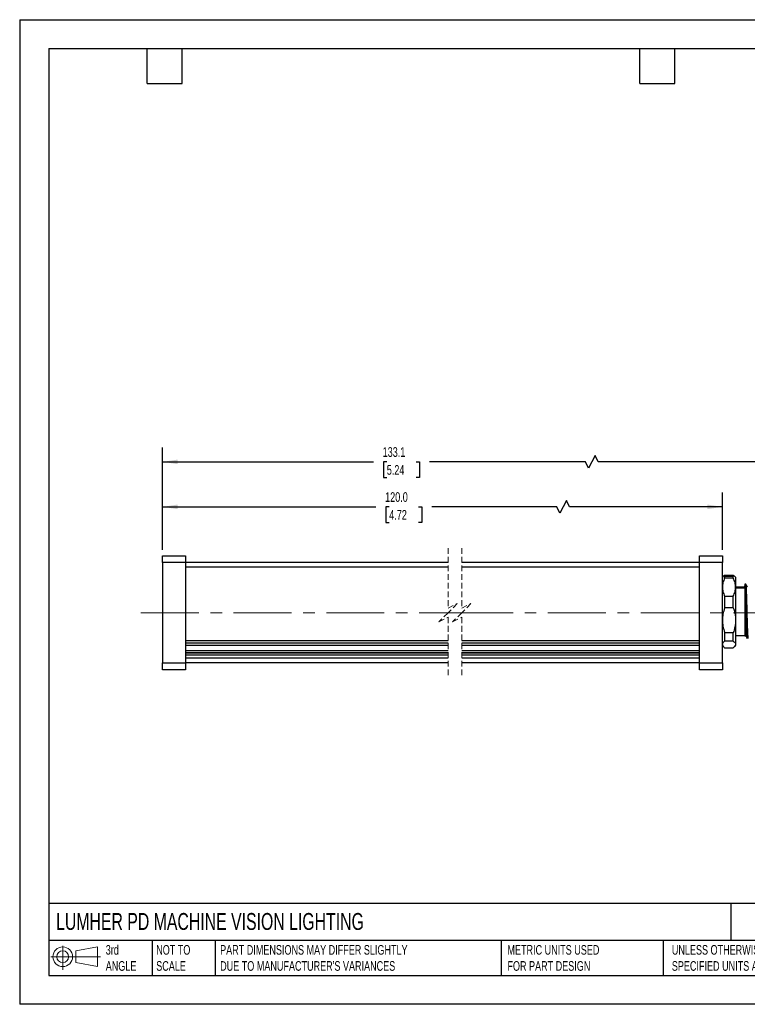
# Model space of a CAD drawing. Header units: millimetres. Extents: x 0 to 279, y 0 to 216.
# Tile 1 of 6: x 0 to 159, y 0 to 216. Entities that reach past the tile are written whole.
import ezdxf

# ---------------------------------------------------------------- set-up
doc = ezdxf.new("R2010")
doc.units = ezdxf.units.MM
doc.linetypes.add('CENTERX2', pattern=[20.32, 12.7, -2.54, 2.54, -2.54])
doc.linetypes.add('HIDDEN', pattern=[1.905, 1.27, -0.635])
doc.layers.add('CENTER', color=40, linetype='CENTERX2')
doc.layers.add('DIMENSIONS', color=140, linetype='Continuous', lineweight=25)
doc.layers.add('TEXT', color=140, linetype='Continuous', lineweight=25)
doc.styles.add('SLDTEXTSTYLE0', font='TXT', dxfattribs={"width": 0.7})
doc.dimstyles.new('SLDDIMSTYLE1', dxfattribs={"dimtxt": 2.158008, "dimasz": 3.302, "dimexe": 0, "dimexo": 0.0625, "dimgap": 0.539502, "dimtad": 0, "dimtih": 1, "dimtoh": 1, "dimdec": 1, "dimrnd": 1e-09, "dimzin": 4, "dimdsep": 46, "dimtxsty": 'SLDTEXTSTYLE0', "dimsah": 1, "dimcen": 0.09, "dimadec": 0, "dimazin": 1, "dimtfac": 1, "dimtdec": 1, "dimtofl": 0, "dimtmove": 0, "dimatfit": 3, "dimfxl": 0, "dimfrac": 2, "dimtolj": 1, "dimtzin": 12, "dimarcsym": 0})
doc.dimstyles.new('SLDDIMSTYLE3', dxfattribs={"dimtxt": 2.158008, "dimasz": 3.302, "dimexe": 0, "dimexo": 0.0625, "dimgap": 0.539502, "dimtad": 0, "dimtih": 1, "dimtoh": 1, "dimdec": 1, "dimrnd": 1e-09, "dimzin": 12, "dimdsep": 46, "dimtxsty": 'SLDTEXTSTYLE0', "dimsah": 1, "dimcen": 0.09, "dimadec": 0, "dimazin": 3, "dimtfac": 1, "dimtdec": 1, "dimtofl": 0, "dimtmove": 0, "dimatfit": 3, "dimfxl": 0, "dimfrac": 2, "dimtolj": 1, "dimtzin": 12, "dimarcsym": 0})

# ---------------------------------------------------------------- blocks, each defined once
blk = doc.blocks.new('Block11')
at = {"color": 7, "linetype": 'Continuous', "lineweight": 18}
for p, q in [((2.59, 5.31), (2.59, 0)), ((5.48, 4.17), (10.18, 5.03)), ((10.18, 5.03), (10.18, 0.73)), ((0, 2.88), (10.87, 2.88)), ((5.48, 1.6), (5.48, 4.17)), ((5.48, 1.6), (10.18, 0.73))]:
    blk.add_line(p, q, dxfattribs=at)
for radius in [2.15, 1.29]:
    blk.add_circle((2.59, 2.88), radius, dxfattribs=at)
blk = doc.blocks.new('Block12')
at = {"color": 7, "linetype": 'Continuous'}
blk.add_blockref('Block11', (0, 0), dxfattribs=at)
blk = doc.blocks.new('_D_5')
at = {"layer": 'DIMENSIONS'}
for p, q in [((31.31, 99.64), (31.31, 112.26)), ((119.76, 110.49), (118.35, 107.67)), ((120.46, 109.08), (119.76, 110.49)), ((153.94, 99.64), (153.94, 112.26)), ((31.31, 109.08), (78.03, 109.08)), ((80.96, 109.08), (80.23, 109.08)), ((80.23, 109.08), (80.23, 105.65)), ((87.37, 109.08), (88.09, 109.08)), ((88.09, 109.08), (88.09, 105.65)), ((117.64, 109.08), (90.29, 109.08)), ((118.35, 107.67), (117.64, 109.08)), ((153.94, 109.08), (120.46, 109.08)), ((80.23, 105.65), (80.96, 105.65)), ((88.09, 105.65), (87.37, 105.65))]:
    blk.add_line(p, q, dxfattribs=at)
for points in [[(31.31, 109.08), (34.61, 108.57), (34.61, 109.59)], [(153.94, 109.08), (150.64, 109.59), (150.64, 108.57)]]:
    blk.add_solid(points, dxfattribs=at)
at = {"layer": 'DIMENSIONS', "char_height": 2.117, "attachment_point": 1, "style": 'SLDTEXTSTYLE0'}
for s, insert in [('120.0', (80.06, 112.29)), ('4.72', (80.96, 108.38))]:
    blk.add_mtext(s, dxfattribs=dict(at, insert=insert))
blk = doc.blocks.new('_D_6')
at = {"layer": 'DIMENSIONS'}
for p, q in [((31.31, 99.64), (31.31, 122.12)), ((167.04, 92.49), (167.04, 122.12)), ((31.31, 118.95), (77.49, 118.95)), ((80.42, 118.95), (79.69, 118.95)), ((79.69, 118.95), (79.69, 115.52)), ((86.83, 118.95), (87.56, 118.95)), ((87.56, 118.95), (87.56, 115.52)), ((123.92, 118.95), (89.75, 118.95)), ((124.63, 117.53), (123.92, 118.95)), ((126.04, 120.36), (124.63, 117.53)), ((126.74, 118.95), (126.04, 120.36)), ((167.04, 118.95), (126.74, 118.95)), ((79.69, 115.52), (80.42, 115.52)), ((87.56, 115.52), (86.83, 115.52))]:
    blk.add_line(p, q, dxfattribs=at)
for points in [[(31.31, 118.95), (34.61, 118.44), (34.61, 119.45)], [(167.04, 118.95), (163.74, 119.45), (163.74, 118.44)]]:
    blk.add_solid(points, dxfattribs=at)
at = {"layer": 'DIMENSIONS', "char_height": 2.117, "attachment_point": 1, "style": 'SLDTEXTSTYLE0'}
for s, insert in [('133.1', (79.52, 122.16)), ('5.24', (80.42, 118.24))]:
    blk.add_mtext(s, dxfattribs=dict(at, insert=insert))

msp = doc.modelspace()

# ---------------------------------------------------------------- linework, layer by layer
at = {"color": 7, "linetype": 'Continuous'}
for p, q in [((0, 215.9), (0, 0)), ((0, 215.9), (279.4, 215.9)), ((279.4, 0), (0, 0))]:
    msp.add_line(p, q, dxfattribs=at)
at = {"color": 7, "linetype": 'HIDDEN', "lineweight": 18}
for p, q in [((93.85, 100.04), (93.85, 86.87)), ((96.85, 100.04), (96.85, 86.87)), ((93.85, 86.87), (95.85, 87.87)), ((95.85, 87.87), (93.85, 85.87)), ((96.85, 86.87), (98.85, 87.87)), ((98.85, 87.87), (96.85, 85.87)), ((93.85, 85.87), (91.85, 83.87)), ((91.85, 83.87), (93.85, 84.87)), ((93.85, 84.87), (93.85, 71.69)), ((96.85, 85.87), (94.85, 83.87)), ((94.85, 83.87), (96.85, 84.87)), ((96.85, 84.87), (96.85, 71.69))]:
    msp.add_line(p, q, dxfattribs=at)
for p, q in [((31.31, 96.87), (31.31, 98.37)), ((31.31, 98.37), (36.31, 98.37)), ((36.31, 98.37), (36.31, 96.87)), ((148.94, 98.37), (153.94, 98.37)), ((148.94, 96.87), (148.94, 98.37)), ((153.94, 98.37), (153.94, 96.87)), ((36.31, 96.87), (31.31, 96.87)), ((31.31, 96.87), (31.31, 74.87)), ((36.31, 96.87), (36.31, 74.87)), ((93.85, 96.87), (36.31, 96.87)), ((93.85, 95.87), (36.31, 95.87)), ((148.94, 96.87), (96.85, 96.87)), ((148.94, 95.87), (96.85, 95.87)), ((153.94, 96.87), (148.94, 96.87)), ((148.94, 74.87), (148.94, 96.87)), ((153.94, 74.87), (153.94, 96.87)), ((154.22, 93.95), (153.94, 93.67)), ((154.24, 93.93), (154.44, 94.13)), ((154.44, 94.13), (154.44, 93.89)), ((154.44, 94.13), (156.34, 94.13)), ((154.44, 93.89), (154.44, 93.44)), ((154.44, 93.89), (156.34, 93.89)), ((156.34, 93.44), (154.44, 93.44)), ((156.34, 93.89), (156.34, 94.13)), ((156.34, 94.13), (156.55, 93.93)), ((156.34, 93.44), (156.34, 93.89)), ((156.84, 93.67), (156.56, 93.95)), ((156.84, 93.67), (156.84, 91.47)), ((158.84, 91.47), (156.84, 91.47)), ((156.84, 91.47), (156.84, 84.23)), ((156.84, 91.29), (158.84, 91.29)), ((159.05, 92.12), (158.84, 92.12)), ((158.84, 92.12), (158.84, 91.91)), ((158.84, 91.91), (158.84, 91.74)), ((158.84, 91.91), (159.09, 91.91)), ((158.99, 91.16), (158.84, 91.74)), ((158.84, 91.74), (158.84, 90.94)), ((158.84, 90.94), (158.84, 84.9)), ((154.44, 89.5), (154.44, 86.91)), ((154.44, 89.5), (156.34, 89.5)), ((156.34, 86.91), (156.34, 89.5)), ((156.34, 86.91), (154.44, 86.91)), ((156.84, 84.23), (156.84, 78.92)), ((158.84, 84.9), (158.84, 81.13)), ((154.44, 81.54), (156.34, 81.54)), ((154.44, 81.54), (154.44, 79.64)), ((156.34, 79.64), (156.34, 81.54)), ((156.84, 80.87), (158.84, 80.87)), ((158.84, 81.13), (158.84, 80.72)), ((158.85, 80.73), (158.92, 80.85)), ((158.9, 80.82), (159.05, 80.82)), ((36.31, 79.77), (93.85, 79.77)), ((36.31, 79.28), (93.85, 79.28)), ((36.31, 79.24), (93.85, 79.24)), ((36.31, 78.75), (93.85, 78.75)), ((96.85, 79.77), (148.94, 79.77)), ((96.85, 79.28), (148.94, 79.28)), ((96.85, 79.24), (148.94, 79.24)), ((96.85, 78.75), (148.94, 78.75)), ((153.94, 78.67), (154.21, 78.4)), ((156.34, 79.64), (154.44, 79.64)), ((154.44, 78.2), (156.34, 78.2)), ((156.57, 78.4), (156.84, 78.67)), ((156.84, 78.92), (156.84, 78.67)), ((36.31, 77.61), (93.85, 77.61)), ((36.31, 77.12), (93.85, 77.12)), ((36.31, 77.09), (93.85, 77.09)), ((36.31, 76.6), (93.85, 76.6)), ((93.85, 75.87), (36.31, 75.87)), ((96.85, 77.61), (148.94, 77.61)), ((96.85, 77.12), (148.94, 77.12)), ((96.85, 77.09), (148.94, 77.09)), ((96.85, 76.6), (148.94, 76.6)), ((148.94, 75.87), (96.85, 75.87)), ((31.31, 74.87), (36.31, 74.87)), ((31.31, 73.37), (31.31, 74.87)), ((36.31, 74.87), (36.31, 73.37)), ((93.85, 74.87), (36.31, 74.87)), ((148.94, 74.87), (96.85, 74.87)), ((148.94, 74.87), (153.94, 74.87)), ((148.94, 73.37), (148.94, 74.87)), ((153.94, 74.87), (153.94, 73.37)), ((36.31, 73.37), (31.31, 73.37)), ((153.94, 73.37), (148.94, 73.37))]:
    msp.add_line(p, q)
at = {"flags": 128}
for points in [[(158.99, 91.16), (158.92, 91.05), (158.84, 90.94)], [(159.41, 91.5), (159.23, 91.81), (159.06, 92.11)], [(159.05, 80.82), (159.22, 80.52), (159.4, 80.22)]]:
    msp.add_lwpolyline(points, dxfattribs=at)
for points, knots in [([(154.44, 93.44), (154.3, 93.11), (154.02, 92.48), (153.97, 91.8), (153.94, 91.47)], [0, 0, 0, 0, 0.525044, 1, 1, 1, 1]), ([(156.84, 91.47), (156.82, 91.8), (156.77, 92.48), (156.49, 93.11), (156.34, 93.44)], [0, 0, 0, 0, 0.47498, 1, 1, 1, 1]), ([(153.94, 91.47), (153.97, 91.14), (154.02, 90.46), (154.3, 89.83), (154.44, 89.5)], [0, 0, 0, 0, 0.47498, 1, 1, 1, 1]), ([(156.34, 89.5), (156.49, 89.83), (156.77, 90.46), (156.82, 91.14), (156.84, 91.47)], [0, 0, 0, 0, 0.525044, 1, 1, 1, 1]), ([(159.39, 80.24), (159.39, 80.24), (159.32, 80.25), (159.39, 80.54), (159.3, 80.83), (159.31, 81.39), (159.27, 82.05), (159.24, 82.86), (159.22, 83.77), (159.19, 84.75), (159.16, 85.78), (159.13, 86.82), (159.11, 87.84), (159.08, 88.81), (159.05, 89.69), (159.02, 90.46), (159, 90.94), (158.99, 91.16)], [0, 0, 0, 0, 0.00082, 0.018205, 0.051842, 0.100748, 0.163417, 0.237906, 0.3219, 0.412785, 0.507733, 0.60379, 0.697964, 0.787327, 0.869096, 0.940729, 1, 1, 1, 1]), ([(159.05, 92.09), (159.05, 92.1), (159.1, 92.15), (159.1, 92.03), (159.09, 91.91)], [0, 0, 0, 0, 0.078617, 1, 1, 1, 1]), ([(159.09, 91.91), (159.1, 91.78), (159.13, 91.44), (159.16, 90.83), (159.19, 90.04), (159.22, 89.1), (159.25, 88.05), (159.28, 86.93), (159.31, 85.78), (159.34, 84.65), (159.37, 83.57), (159.4, 82.59), (159.44, 81.75), (159.45, 81.07), (159.52, 80.62), (159.48, 80.33), (159.54, 80.25), (159.55, 80.24)], [0, 0, 0, 0, 0.035251, 0.088012, 0.156276, 0.23743, 0.32836, 0.425575, 0.525343, 0.623831, 0.717259, 0.802039, 0.874917, 0.933101, 0.97437, 0.997186, 1, 1, 1, 1]), ([(154.44, 86.91), (154.3, 86.46), (154.01, 85.59), (153.96, 84.67), (153.94, 84.23)], [0, 0, 0, 0, 0.518612, 1, 1, 1, 1]), ([(156.34, 86.91), (156.44, 86.6), (156.64, 86), (156.81, 85.1), (156.83, 84.51), (156.84, 84.23)], [0, 0, 0, 0, 0.357809, 0.688844, 1, 1, 1, 1]), ([(153.94, 84.23), (153.96, 83.78), (154.01, 82.87), (154.3, 81.99), (154.44, 81.54)], [0, 0, 0, 0, 0.481412, 1, 1, 1, 1]), ([(156.84, 84.23), (156.83, 83.94), (156.81, 83.35), (156.64, 82.45), (156.44, 81.85), (156.34, 81.54)], [0, 0, 0, 0, 0.311166, 0.642199, 1, 1, 1, 1]), ([(158.84, 84.9), (158.85, 84.6), (158.87, 84.01), (158.9, 83.19), (158.92, 82.45), (158.96, 81.86), (158.96, 81.33), (159.04, 81.11), (158.99, 80.81), (159.05, 80.83), (159.05, 80.83)], [0, 0, 0, 0, 0.222427, 0.427705, 0.609363, 0.761527, 0.879334, 0.95916, 0.998487, 1, 1, 1, 1]), ([(158.84, 81.13), (158.84, 81.08), (158.85, 81.01), (158.89, 80.79), (158.9, 80.82), (158.9, 80.82)], [0, 0, 0, 0, 0.735899, 0.998126, 1, 1, 1, 1]), ([(154.44, 79.64), (154.3, 79.53), (154.05, 79.34), (153.97, 79.05), (153.94, 78.92)], [0, 0, 0, 0, 0.585265, 1, 1, 1, 1]), ([(154.44, 78.2), (154.34, 78.28), (154.17, 78.42), (153.98, 78.67), (153.95, 78.84), (153.94, 78.92)], [0, 0, 0, 0, 0.420405, 0.74102, 1, 1, 1, 1]), ([(156.34, 79.64), (156.44, 79.56), (156.61, 79.42), (156.8, 79.18), (156.83, 79), (156.84, 78.92)], [0, 0, 0, 0, 0.420269, 0.7408646, 1, 1, 1, 1]), ([(156.84, 78.92), (156.83, 78.84), (156.8, 78.67), (156.61, 78.42), (156.44, 78.28), (156.34, 78.2)], [0, 0, 0, 0, 0.259006, 0.57961, 1, 1, 1, 1])]:
    msp.add_open_spline(points, degree=3, knots=knots)
at = {"layer": 'CENTER', "linetype": 'CENTERX2', "lineweight": 18}
for p, q in [((100.2, 85.87), (24.96, 85.87)), ((189.38, 85.87), (96.85, 85.87))]:
    msp.add_line(p, q, dxfattribs=at)
at = {"layer": 'TEXT'}
for p, q in [((6.35, 209.55), (273.05, 209.55)), ((6.35, 209.55), (6.35, 6.35)), ((27.94, 201.93), (27.94, 209.55)), ((35.56, 201.93), (35.56, 209.55)), ((135.89, 201.93), (135.89, 209.55)), ((143.51, 201.93), (143.51, 209.55)), ((27.94, 201.93), (35.56, 201.93)), ((135.89, 201.93), (143.51, 201.93)), ((273.05, 22.13), (6.35, 22.13)), ((155.76, 22.13), (155.76, 13.97)), ((273.05, 13.97), (6.35, 13.97)), ((29.04, 13.97), (29.04, 6.35)), ((42.84, 13.97), (42.84, 6.35)), ((105.48, 13.97), (105.48, 6.35)), ((141, 13.97), (141, 6.35)), ((6.35, 6.35), (273.05, 6.35))]:
    msp.add_line(p, q, dxfattribs=at)

# ---------------------------------------------------------------- block references
msp.add_blockref('Block12', (6.84, 7.55), dxfattribs=at)

# ---------------------------------------------------------------- texts
at = {"layer": 'TEXT', "attachment_point": 1, "style": 'SLDTEXTSTYLE0'}
for s, insert, char_height in [('LUMHER PD MACHINE VISION LIGHTING', (7.97, 20.02), 3.7042), ('3rd^JANGLE', (18.85, 13), 2.117), ('NOT TO^JSCALE', (29.91, 13), 2.1167), ("PART DIMENSIONS MAY DIFFER SLIGHTLY ^JDUE TO MANUFACTURER'S VARIANCES", (43.91, 13), 2.1167), ('METRIC UNITS USED ^JFOR PART DESIGN', (106.85, 13), 2.1167), ('UNLESS OTHERWISE ^JSPECIFIED UNITS ARE:', (142.87, 13), 2.1167)]:
    msp.add_mtext(s, dxfattribs=dict(at, insert=insert, char_height=char_height))

# ---------------------------------------------------------------- dimensions: what is measured, and where the dimension line sits
at = {"layer": 'DIMENSIONS'}
for base, p2, text, dimstyle, picture, middle in [((167.04, 118.95), (167.04, 91.22), '133.1', 'SLDDIMSTYLE3', '_D_6', (83.62, 118.95)), ((153.94, 109.08), (153.94, 98.37), '120.0', 'SLDDIMSTYLE1', '_D_5', (84.16, 109.08))]:
    dim = msp.add_linear_dim(base=base, p1=(31.31, 98.37), p2=p2, text=text, dimstyle=dimstyle, dxfattribs=at)
    dim.commit()
    dim.dimension.update_dxf_attribs({"geometry": picture, "text_midpoint": middle, "dimtype": 160})

doc.saveas('drawing.dxf')
